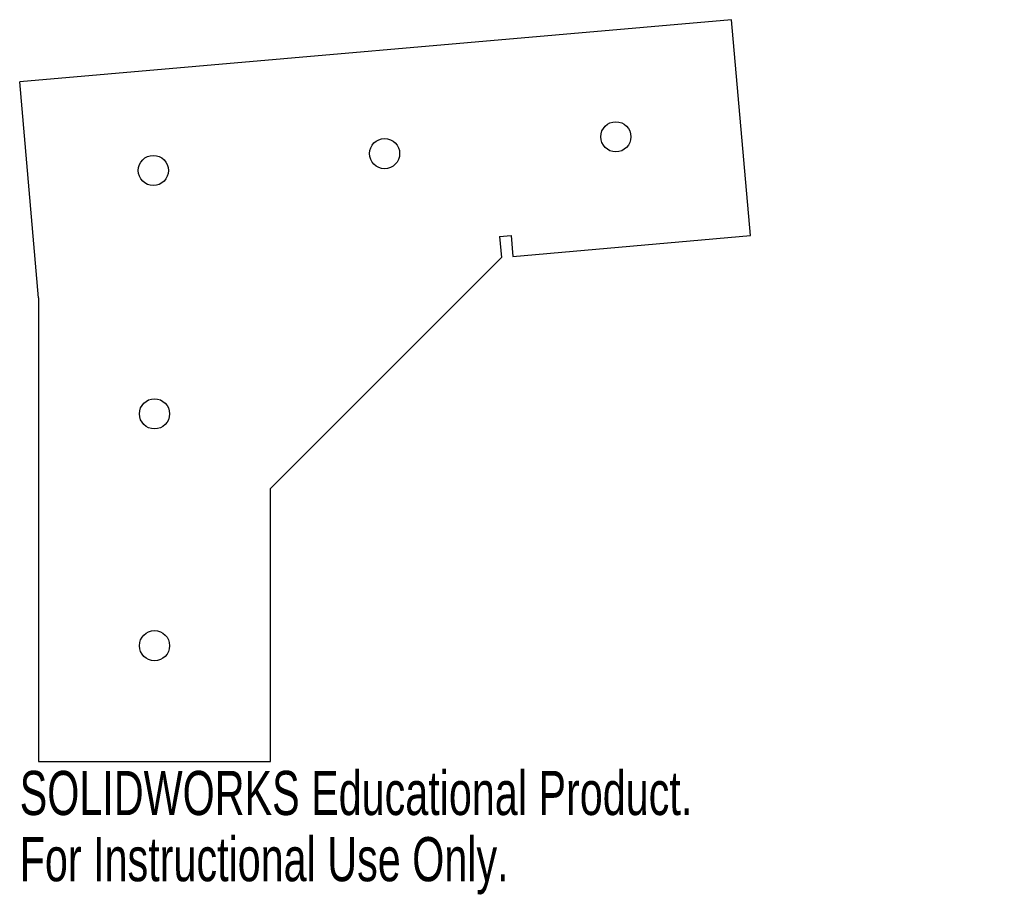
# Model space of a CAD drawing. Header units: inches. Extents: x -0.58 to 3.67, y -1.58 to 2.2.
import ezdxf

# ---------------------------------------------------------------- set-up
doc = ezdxf.new("R2010")
doc.units = ezdxf.units.IN
doc.header["$MEASUREMENT"] = 0
doc.styles.add('SLDTEXTSTYLE0', font='TXT', dxfattribs={"width": 0.7})

msp = doc.modelspace()

# ---------------------------------------------------------------- linework, layer by layer
at = {"color": 7, "linetype": 'Continuous', "lineweight": 25}
for p, q in [((2.4886, 2.2), (-0.5815, 1.9314)), ((2.5701, 1.2686), (2.4886, 2.2)), ((-0.5, 1), (-0.5815, 1.9314)), ((1.4884, 1.2643), (1.5382, 1.2687)), ((1.4884, 1.2643), (1.4962, 1.1746)), ((1.5382, 1.2687), (1.546, 1.179)), ((1.546, 1.179), (2.5701, 1.2686)), ((0.5, 0.1784), (1.4962, 1.1746)), ((-0.5, 1), (-0.5, -1)), ((0.5, -1), (0.5, 0.1784)), ((-0.5, -1), (0.5, -1))]:
    msp.add_line(p, q, dxfattribs=at)
for centre in [(1.9897, 1.695), (0.9923, 1.6224), (-0.005, 1.5498), (0, 0.5), (0, -0.5)]:
    msp.add_circle(centre, 0.065, dxfattribs=at)

# ---------------------------------------------------------------- texts
at = {"color": 7, "linetype": 'Continuous', "char_height": 0.1903, "attachment_point": 1, "style": 'SLDTEXTSTYLE0'}
for s, insert in [('SOLIDWORKS Educational Product.', (-0.5815, -1.0401)), ('For Instructional Use Only.', (-0.5815, -1.3256))]:
    msp.add_mtext(s, dxfattribs=dict(at, insert=insert))

doc.saveas('drawing.dxf')
